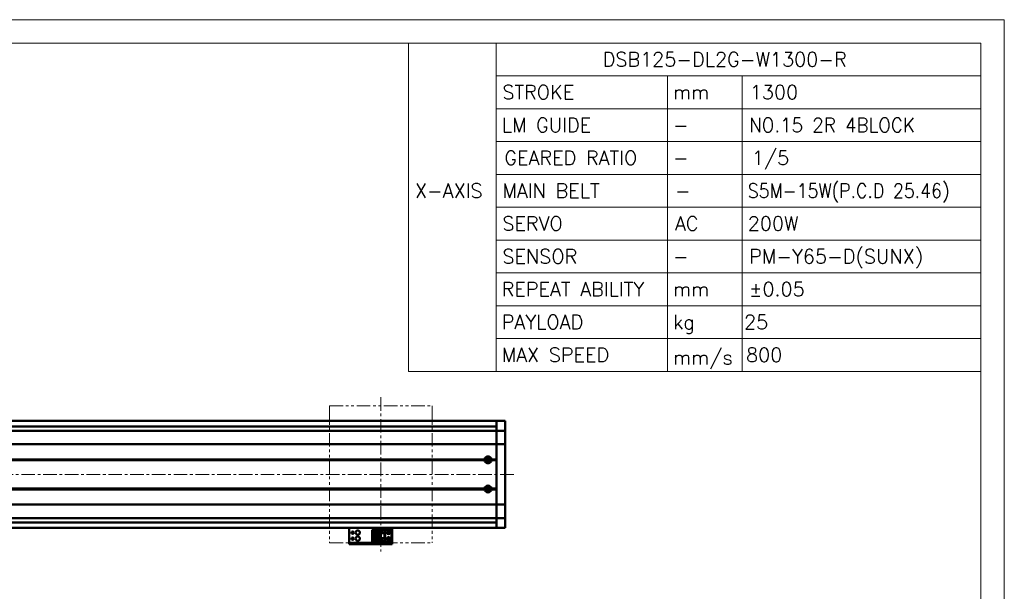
# Model space of a CAD drawing. Header units: millimetres. Extents: x 46891 to 50846, y 6223 to 10155.
# Tile 5 of 5: x 49697 to 50846, y 9488 to 10155. Entities that reach past the tile are written whole.
import ezdxf

# ---------------------------------------------------------------- set-up
doc = ezdxf.new("R2010")
doc.units = ezdxf.units.MM
doc.header["$LTSCALE"] = 0.5
doc.linetypes.add('CENTER', pattern=[50.8, 31.75, -6.35, 6.35, -6.35])
doc.linetypes.add('PHANTOM', pattern=[63.5, 31.75, -6.35, 6.35, -6.35, 6.35, -6.35])
doc.layers.get('0').update_dxf_attribs({"lineweight": 20})
doc.layers.add('1', color=1, linetype='CENTER', lineweight=13)
doc.layers.add('외형선(ISO)', color=7, linetype='Continuous', lineweight=50)
doc.styles.add('DSR TEXT', font='romans.shx', dxfattribs={"bigfont": 'whgtxt.shx'})

# ---------------------------------------------------------------- blocks, each defined once
blk = doc.blocks.new('A$C1C1952E1')
for p, q in [((293, 292), (293, 222)), ((311.67, 292), (311.67, 222)), ((311.67, 285), (415, 285)), ((348.18, 285), (348.18, 222)), ((364.13, 285), (364.13, 222)), ((311.67, 278), (415, 278)), ((311.67, 271), (415, 271)), ((311.67, 264), (415, 264)), ((311.67, 257), (415, 257)), ((311.67, 250), (415, 250)), ((311.67, 243), (415, 243)), ((311.67, 236), (415, 236)), ((311.67, 229), (415, 229)), ((293, 222), (415, 222))]:
    blk.add_line(p, q)
at = {"color": 1}
blk.add_lwpolyline([(0, 0), (420, 0), (420, 297), (0, 297)], close=True, dxfattribs=at)
at = {"color": 3}
blk.add_lwpolyline([(5, 5), (415, 5), (415, 292), (5, 292)], close=True, dxfattribs=at)

msp = doc.modelspace()

# ---------------------------------------------------------------- linework, layer by layer
at = {"color": 6, "linetype": 'PHANTOM'}
for p, q in [((50058.73324, 9704.45863), (50178.73324, 9704.45863)), ((50058.73324, 9704.45863), (50058.73324, 9544.45863)), ((50178.73324, 9704.45863), (50178.73324, 9544.45863)), ((50058.73324, 9544.45863), (50178.73324, 9544.45863))]:
    msp.add_line(p, q, dxfattribs=at)
at = {"layer": '1'}
for p, q in [((50118.73324, 9714.45863), (50118.73324, 9534.45863)), ((50273.73324, 9624.45863), (48653.73324, 9624.45863))]:
    msp.add_line(p, q, dxfattribs=at)
at = {"layer": '외형선(ISO)'}
for p, q in [((50253.73324, 9686.95863), (48878.73324, 9686.95863)), ((50253.73324, 9680.45863), (48878.73324, 9680.45863)), ((50253.73324, 9683.95863), (50253.73324, 9686.95863)), ((50253.73324, 9686.95863), (50253.73324, 9683.95863)), ((50253.73324, 9686.95863), (50263.73324, 9686.95863)), ((50253.73324, 9683.95863), (50253.73324, 9682.09846)), ((50253.73324, 9682.09846), (50253.73324, 9683.95863)), ((50253.73324, 9681.1905), (50253.73324, 9682.09846)), ((50253.73324, 9675.91883), (50253.73324, 9681.1905)), ((50263.73324, 9683.95863), (50263.73324, 9686.95863)), ((50263.73324, 9683.95863), (50263.73324, 9682.09846)), ((50263.73324, 9682.09846), (50263.73324, 9681.1905)), ((50263.73324, 9681.1905), (50263.73324, 9675.91883)), ((48673.73324, 9675.45863), (50253.73324, 9675.45863)), ((50253.73324, 9675.45863), (50253.73324, 9675.91883)), ((50253.73324, 9675.45863), (50253.73324, 9672.75013)), ((50253.73324, 9675.45863), (50263.73324, 9675.45863)), ((50253.73324, 9672.75013), (50253.73324, 9675.45863)), ((50253.73324, 9672.75013), (50253.73324, 9660.15013)), ((50253.73324, 9660.15013), (50253.73324, 9672.75013)), ((50263.73324, 9675.91883), (50263.73324, 9675.45863)), ((50263.73324, 9672.75013), (50263.73324, 9675.45863)), ((50263.73324, 9660.15013), (50263.73324, 9672.75013)), ((48673.73324, 9659.68604), (50253.73324, 9659.68604)), ((50253.73324, 9659.68604), (50253.73324, 9660.15013)), ((50253.73324, 9660.15013), (50253.73324, 9659.68604)), ((50253.73324, 9659.68604), (50253.73324, 9657.68604)), ((50253.73324, 9659.68604), (50263.73324, 9659.68604)), ((50253.73324, 9657.68604), (50253.73324, 9659.68604)), ((50253.73324, 9591.23122), (50253.73324, 9657.68604)), ((50253.73324, 9657.68604), (50253.73324, 9641.95863)), ((50263.73324, 9660.15013), (50263.73324, 9659.68604)), ((50263.73324, 9657.68604), (50263.73324, 9659.68604)), ((50263.73324, 9657.68604), (50263.73324, 9591.23122)), ((50243.17358, 9642.97995), (50243.17358, 9639.93731)), ((48687.23324, 9641.45863), (50240.23324, 9641.45863)), ((48687.70187, 9641.95863), (50239.76461, 9641.95863)), ((48687.70187, 9640.95863), (50239.76461, 9640.95863)), ((50243.17358, 9642.45863), (50242.45745, 9642.45863)), ((50247.23324, 9641.45863), (50253.73324, 9641.45863)), ((50247.70187, 9641.95863), (50253.73324, 9641.95863)), ((50247.70187, 9640.95863), (50253.73324, 9640.95863)), ((50253.73324, 9640.95863), (50253.73324, 9607.95863)), ((50243.17358, 9608.97995), (50243.17358, 9605.93731)), ((48687.23324, 9607.45863), (50240.23324, 9607.45863)), ((48687.70187, 9607.95863), (50239.76461, 9607.95863)), ((48687.70187, 9606.95863), (50239.76461, 9606.95863)), ((50243.17358, 9606.45863), (50242.45745, 9606.45863)), ((50247.23324, 9607.45863), (50253.73324, 9607.45863)), ((50247.70187, 9607.95863), (50253.73324, 9607.95863)), ((50247.70187, 9606.95863), (50253.73324, 9606.95863)), ((50253.73324, 9606.95863), (50253.73324, 9591.23122)), ((48673.73324, 9589.23122), (50253.73324, 9589.23122)), ((50253.73324, 9591.23122), (50253.73324, 9589.23122)), ((50253.73324, 9589.23122), (50253.73324, 9591.23122)), ((50253.73324, 9588.76713), (50253.73324, 9589.23122)), ((50253.73324, 9589.23122), (50263.73324, 9589.23122)), ((50253.73324, 9589.23122), (50253.73324, 9588.76713)), ((50253.73324, 9588.76713), (50253.73324, 9576.16713)), ((50253.73324, 9576.16713), (50253.73324, 9588.76713)), ((50263.73324, 9589.23122), (50263.73324, 9591.23122)), ((50263.73324, 9589.23122), (50263.73324, 9588.76713)), ((50263.73324, 9576.16713), (50263.73324, 9588.76713)), ((50253.73324, 9576.16713), (50253.73324, 9573.45863)), ((50253.73324, 9573.45863), (50253.73324, 9576.16713)), ((50263.73324, 9573.45863), (50263.73324, 9576.16713)), ((48673.73324, 9573.45863), (50253.73324, 9573.45863)), ((50253.73324, 9568.45863), (48878.73324, 9568.45863)), ((50253.73324, 9572.99843), (50253.73324, 9573.45863)), ((50253.73324, 9573.45863), (50263.73324, 9573.45863)), ((50253.73324, 9567.72676), (50253.73324, 9572.99843)), ((50253.73324, 9566.8188), (50253.73324, 9567.72676)), ((50253.73324, 9566.8188), (50253.73324, 9564.95863)), ((50253.73324, 9564.95863), (50253.73324, 9566.8188)), ((50253.73324, 9561.95863), (50253.73324, 9564.95863)), ((50253.73324, 9564.95863), (50253.73324, 9561.95863)), ((50263.73324, 9573.45863), (50263.73324, 9572.99843)), ((50263.73324, 9572.99843), (50263.73324, 9567.72676)), ((50263.73324, 9567.72676), (50263.73324, 9566.8188)), ((50263.73324, 9566.8188), (50263.73324, 9564.95863)), ((50263.73324, 9561.95863), (50263.73324, 9564.95863)), ((50253.73324, 9561.95863), (48878.73324, 9561.95863)), ((50081.73324, 9561.95863), (50081.73324, 9559.95865)), ((50081.73324, 9545.05865), (50081.73324, 9559.95865)), ((50108.53324, 9559.65865), (50117.73324, 9559.65865)), ((50108.53324, 9558.85865), (50108.53324, 9559.65865)), ((50116.83324, 9558.85865), (50108.53324, 9558.85865)), ((50108.53324, 9558.35865), (50108.53324, 9558.85865)), ((50108.53324, 9558.35865), (50108.53324, 9555.75865)), ((50116.33324, 9558.35865), (50108.53324, 9558.35865)), ((50108.53324, 9555.75865), (50108.53324, 9550.15865)), ((50114.73324, 9555.75865), (50108.53324, 9555.75865)), ((50109.83324, 9550.15865), (50109.83324, 9555.75865)), ((50110.33324, 9555.40865), (50110.33324, 9555.75865)), ((50114.73324, 9555.40865), (50110.33324, 9555.40865)), ((50110.33324, 9555.40864), (50110.33324, 9550.50864)), ((50113.13324, 9553.75865), (50111.29324, 9553.75865)), ((50111.29324, 9553.75865), (50111.29324, 9552.15865)), ((50111.29324, 9552.15865), (50113.13324, 9552.15865)), ((50113.13324, 9552.15865), (50113.13324, 9553.75865)), ((50114.73324, 9550.15865), (50114.73324, 9555.75865)), ((50116.83324, 9558.85865), (50116.33324, 9558.35865)), ((50116.33324, 9547.55865), (50116.33324, 9558.35865)), ((50116.83324, 9547.05865), (50116.83324, 9558.85865)), ((50117.73324, 9559.65866), (50117.73324, 9555.95866)), ((50117.73324, 9559.65866), (50123.73324, 9559.65866)), ((50117.73324, 9555.95866), (50123.73324, 9555.95866)), ((50117.73324, 9549.95866), (50117.73324, 9555.95865)), ((50118.23324, 9555.95865), (50117.73324, 9555.95865)), ((50118.23324, 9555.95865), (50118.53324, 9555.95865)), ((50118.23324, 9549.95866), (50118.23324, 9555.95865)), ((50118.53324, 9555.95865), (50122.93324, 9555.95865)), ((50118.53324, 9555.95865), (50118.53324, 9549.95866)), ((50120.13324, 9558.15866), (50120.73324, 9556.95866)), ((50120.33324, 9558.15866), (50120.13324, 9558.15866)), ((50120.33324, 9558.55866), (50120.33324, 9558.15866)), ((50121.13324, 9558.55866), (50120.33324, 9558.55866)), ((50120.73324, 9556.95866), (50121.33324, 9558.15866)), ((50121.13324, 9558.15866), (50121.13324, 9558.55866)), ((50121.33324, 9558.15866), (50121.13324, 9558.15866)), ((50122.93324, 9549.95866), (50122.93324, 9555.95865)), ((50122.93324, 9555.95865), (50123.23324, 9555.95865)), ((50123.73324, 9555.95865), (50123.23324, 9555.95865)), ((50123.23324, 9555.95865), (50123.23324, 9549.95866)), ((50123.73324, 9559.65866), (50123.73324, 9555.95866)), ((50129.23324, 9559.65864), (50123.73324, 9559.65864)), ((50123.73324, 9549.95866), (50123.73324, 9555.95865)), ((50131.23324, 9557.65864), (50131.23324, 9548.25864)), ((50131.73324, 9559.95865), (50131.73324, 9561.95863)), ((50131.73324, 9559.95865), (50131.73324, 9545.05865)), ((50253.73324, 9561.95863), (50263.73324, 9561.95863)), ((50081.73324, 9544.55867), (50081.73324, 9545.05865)), ((50081.73324, 9544.55867), (50081.73324, 9542.95867)), ((50081.73324, 9542.95865), (50081.73324, 9542.95867)), ((50081.73324, 9542.95865), (50131.73324, 9542.95865)), ((50084.73324, 9544.55868), (50128.73324, 9544.55868)), ((50084.73324, 9542.95868), (50128.73324, 9542.95868)), ((50108.53324, 9550.15865), (50108.53324, 9547.55865)), ((50108.53324, 9550.15865), (50114.73324, 9550.15865)), ((50108.53324, 9547.05865), (50108.53324, 9547.55865)), ((50108.53324, 9547.55865), (50116.33324, 9547.55865)), ((50108.53324, 9547.05865), (50116.83324, 9547.05865)), ((50108.53324, 9546.25865), (50108.53324, 9547.05865)), ((50108.53324, 9546.25865), (50117.73324, 9546.25865)), ((50108.53324, 9546.25863), (50123.73324, 9546.25863)), ((50110.33324, 9550.50865), (50114.73324, 9550.50865)), ((50110.33324, 9550.15865), (50110.33324, 9550.50865)), ((50116.83324, 9547.05865), (50116.33324, 9547.55865)), ((50117.73324, 9549.95866), (50117.73324, 9546.25866)), ((50117.73324, 9549.95866), (50123.73324, 9549.95866)), ((50117.73324, 9546.25866), (50123.73324, 9546.25866)), ((50120.13324, 9548.55866), (50120.73324, 9547.35866)), ((50120.33324, 9548.55866), (50120.13324, 9548.55866)), ((50120.33324, 9548.95866), (50120.33324, 9548.55866)), ((50121.13324, 9548.95866), (50120.33324, 9548.95866)), ((50120.73324, 9547.35866), (50121.33324, 9548.55866)), ((50121.13324, 9548.55866), (50121.13324, 9548.95866)), ((50121.33324, 9548.55866), (50121.13324, 9548.55866)), ((50123.73324, 9549.95866), (50123.73324, 9546.25866)), ((50123.73324, 9546.25866), (50123.73324, 9546.25864)), ((50129.23324, 9546.25864), (50123.73324, 9546.25864)), ((50131.73324, 9545.05865), (50131.73324, 9544.55867)), ((50131.73324, 9542.95867), (50131.73324, 9544.55867))]:
    msp.add_line(p, q, dxfattribs=at)
for centre, radius in [((50243.73324, 9641.45863), 2.25), ((50243.73324, 9641.45863), 1.621), ((50243.73324, 9607.45863), 2.25), ((50243.73324, 9607.45863), 1.621), ((50085.73324, 9556.45863), 1.2295), ((50091.73324, 9556.45863), 2.5), ((50091.73324, 9549.45863), 2.5), ((50127.73324, 9556.45864), 1.75), ((50127.73324, 9549.45864), 1.75), ((50127.73324, 9556.45863), 1.2295), ((50085.73324, 9549.45863), 1.2295), ((50127.73324, 9549.45863), 1.2295)]:
    msp.add_circle(centre, radius, dxfattribs=at)
for centre, radius, start, end in [((50243.73324, 9641.45863), 4, 7.18075578, 172.81924422), ((50243.73324, 9641.45863), 4, 187.18075578, 352.81924422), ((50243.73324, 9607.45863), 4, 7.18075578, 172.81924422), ((50243.73324, 9607.45863), 4, 187.18075572, 352.81924428), ((50129.23324, 9557.65864), 2, 0, 90), ((50129.23324, 9548.25864), 2, 270, 0)]:
    msp.add_arc(centre, radius, start, end, dxfattribs=at)
for centre, major_axis, start_param, end_param in [((50084.73324, 9542.95867), (-3, 0), 4.7127850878, 6.2839775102), ((50084.73324, 9544.55867), (-3, 0), 4.7123889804, 6.2835810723), ((50128.73324, 9544.55867), (3, 0), 0.0007926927, 1.5711926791), ((50128.73324, 9542.95867), (3, 0), 0.0003960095, 1.5707963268)]:
    msp.add_ellipse(centre, major_axis=major_axis, ratio=0.00001, start_param=start_param, end_param=end_param, dxfattribs=at)
for points in [[(50240.23324, 9641.45863), (50239.99893, 9641.69294), (50239.76461, 9641.95863)], [(50239.76461, 9640.95863), (50239.99893, 9641.22432), (50240.23324, 9641.45863)], [(50247.70187, 9641.95863), (50247.46755, 9641.69294), (50247.23324, 9641.45863)], [(50247.23324, 9641.45863), (50247.46755, 9641.22432), (50247.70187, 9640.95863)], [(50240.23324, 9607.45863), (50239.99893, 9607.69294), (50239.76461, 9607.95863)], [(50239.76461, 9606.95863), (50239.99893, 9607.22432), (50240.23324, 9607.45863)], [(50247.70187, 9607.95863), (50247.46755, 9607.69294), (50247.23324, 9607.45863)], [(50247.23324, 9607.45863), (50247.46755, 9607.22432), (50247.70187, 9606.95863)]]:
    msp.add_open_spline(points, degree=2, dxfattribs=at)

# ---------------------------------------------------------------- block references
at = {"xscale": 5.4756, "yscale": 5.4756, "zscale": 5.4756}
msp.add_blockref('A$C1C1952E1', (48546.67132, 8528.99552), dxfattribs=at)

# ---------------------------------------------------------------- texts
at = {"color": 3, "style": 'DSR TEXT'}
for s, height, p in [('DSB125-DL2G-W1300-R', 16.4560032, (50377.55346, 10100.7076)), ('STROKE', 16.456003, (50260.49248, 10062.3784)), ('LM GUIDE', 16.456003, (50259.70886, 10024.0492)), ('X-AXIS', 16.456003, (50158.40166, 9947.3908)), ('MAIN BELT', 16.456003, (50260.49248, 9947.3908)), ('SERVO', 16.456003, (50260.49248, 9909.0616)), ('SENSOR', 16.456003, (50260.49248, 9870.7324)), ('REPEAT ABILITY', 16.4560032, (50259.70886, 9832.4032)), ('PAYLOAD', 16.456003, (50259.70886, 9794.074)), ('MAX SPEED', 16.456003, (50259.70886, 9755.7448))]:
    msp.add_text(s, height=height, dxfattribs=at).set_placement(p)
at = {"color": 7, "style": 'DSR TEXT'}
for s, height, p in [('mm', 16.456003, (50459.6365, 10062.3784)), ('1300', 16.456003, (50549.33388, 10062.3784)), ('-', 16.456, (50459.6365, 10024.0492)), ('-', 16.456, (50459.6365, 9985.72)), ('-', 16.456, (50461.98736, 9947.3908)), ('AC', 16.456003, (50461.98736, 9909.0616)), ('200W', 16.456003, (50546.98302, 9909.0616)), ('PM-Y65-D(SUNX)', 16.4560032, (50548.55026, 9870.7324)), ('-', 16.456, (50459.6365, 9870.7324)), ('±0.05', 16.456003, (50548.55026, 9832.4032)), ('mm', 16.456003, (50459.6365, 9832.4032)), ('kg', 16.456003, (50459.6365, 9794.074)), ('25', 16.456003, (50542.62132, 9794.074)), ('mm/s', 16.456003, (50459.6365, 9752.61032)), ('800', 16.456003, (50544.97218, 9755.7448))]:
    msp.add_text(s, height=height, dxfattribs=at).set_placement(p)
for s, width, p in [('NO.15 2R 4BLOCK', 0.95, (50548.55026, 10024.0492)), ('S5M-15W(P.C.D 25.46)', 0.9, (50546.98302, 9947.3908))]:
    msp.add_text(s, height=16.4560032, dxfattribs=dict(at, width=width)).set_placement(p)
at = {"color": 3, "insert": (50262.84334, 10002.176), "char_height": 16.4560032, "attachment_point": 1, "style": 'DSR TEXT'}
msp.add_mtext('GEARED RATIO', dxfattribs=at)
at = {"color": 7, "insert": (50551.68474, 10002.176), "char_height": 16.456003, "attachment_point": 1, "style": 'DSR TEXT'}
msp.add_mtext('1/5', dxfattribs=at)

doc.saveas('drawing.dxf')
